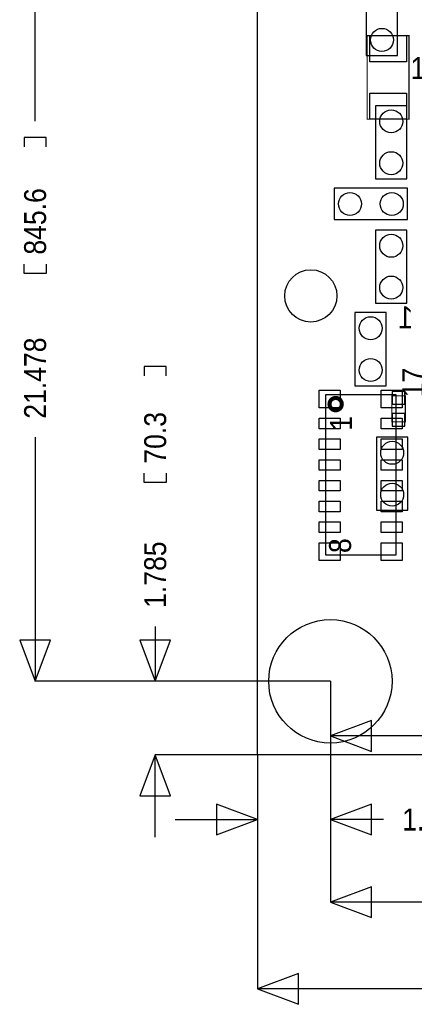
# Model space of a CAD drawing. Extents: x -5.8 to 60.7, y -6.1 to 33.5.
# Tile 1 of 5: x -5.8 to 3.8, y -6.1 to 17.9. Entities that reach past the tile are written whole.
import ezdxf

# ---------------------------------------------------------------- set-up
doc = ezdxf.new("R2010")
doc.units = 0
for name, color, linetype in [('BG_DIMENSION', 1, 'CONTINUOUS'), ('BG_OUTLINE', 2, 'CONTINUOUS'), ('PG_ASSEMBLY_BOTTOM', 3, 'CONTINUOUS'), ('PG_ASSEMBLY_TOP', 4, 'CONTINUOUS'), ('PIN_BOTTOM', 6, 'CONTINUOUS'), ('PIN_TOP', 5, 'CONTINUOUS')]:
    doc.layers.add(name, color=color, linetype=linetype)

msp = doc.modelspace()

# ---------------------------------------------------------------- linework, layer by layer
at = {"layer": 'BG_DIMENSION'}
for points in [[(-5.4102, 15.39875), (-5.4102, 23.26386)], [(-5.1435, 14.7701), (-5.1435, 14.9987), (-5.6769, 14.9987), (-5.6769, 14.7701)], [(-5.1435, 11.9253), (-5.1435, 11.6967), (-5.6769, 11.6967), (-5.6769, 11.9253)], [(-2.2225, 9.2075), (-2.2225, 9.4361), (-2.7559, 9.4361), (-2.7559, 9.2075)], [(-5.4102, 7.71525), (-5.4102, 1.785366)], [(-2.2225, 6.8453), (-2.2225, 6.6167), (-2.7559, 6.6167), (-2.7559, 6.8453)], [(-2.4892, 3.11785), (-2.4892, 1.785366)], [(1.771142, 1.785366), (-5.4102, 1.785366)], [(1.771142, 1.785366), (-2.4892, 1.785366)], [(1.771142, 1.785366), (1.771142, -1.5748)], [(1.771142, 1.785366), (1.771142, -3.5814)], [(1.771142, 1.785366), (1.771142, 0.4572)], [(18.249392, 0.4572), (1.771142, 0.4572)], [(-2.4892, -1.999996), (-2.4892, 0)], [(0, 0), (-2.4892, 0)], [(0, 0), (0, -1.5748)], [(0, 0), (0, -5.6896)], [(-1.999996, -1.5748), (0, -1.5748)], [(3.06705, -1.5748), (1.771142, -1.5748)], [(14.45895, -3.5814), (1.771142, -3.5814)], [(14.87805, -5.6896), (0, -5.6896)]]:
    msp.add_lwpolyline(points, dxfattribs=at)
for points in [[(-5.785104, 2.785364), (-5.4102, 1.785366), (-5.035296, 2.785364)], [(-2.864104, 2.785364), (-2.4892, 1.785366), (-2.114296, 2.785364)], [(2.77114, 0.832104), (1.771142, 0.4572), (2.77114, 0.082296)], [(-2.114296, -0.999998), (-2.4892, 0), (-2.864104, -0.999998)], [(-0.999998, -1.949704), (0, -1.5748), (-0.999998, -1.199896)], [(2.77114, -1.199896), (1.771142, -1.5748), (2.77114, -1.949704)], [(2.77114, -3.206496), (1.771142, -3.5814), (2.77114, -3.956304)], [(0.999998, -5.314696), (0, -5.6896), (0.999998, -6.064504)]]:
    msp.add_lwpolyline(points, close=True, dxfattribs=at)
at = {"layer": 'BG_OUTLINE'}
msp.add_lwpolyline([(0, 0), (0, 25.031954), (50.031904, 25.031954), (50.031904, 0)], close=True, dxfattribs=at)
at = {"layer": 'PG_ASSEMBLY_BOTTOM'}
for points in [[(3.406394, 16.991584), (3.406394, 18.769584), (2.644394, 18.769584), (2.644394, 16.991584)], [(3.6322, 13.9954), (3.6322, 15.7734), (2.8702, 15.7734), (2.8702, 13.9954)], [(3.645408, 13.7668), (1.867408, 13.7668), (1.867408, 13.0048), (3.645408, 13.0048)], [(2.8702, 12.7508), (2.8702, 10.9728), (3.6322, 10.9728), (3.6322, 12.7508)], [(3.13182, 8.96874), (3.13182, 10.74674), (2.36982, 10.74674), (2.36982, 8.96874)], [(2.89306, 7.71906), (2.89306, 5.94106), (3.65506, 5.94106), (3.65506, 7.71906)]]:
    msp.add_lwpolyline(points, close=True, dxfattribs=at)
at = {"layer": 'PG_ASSEMBLY_BOTTOM', "const_width": 0.0254}
msp.add_lwpolyline([(3.5941, 8.09244), (3.5941, 8.72236), (3.2639, 8.72236), (3.2639, 8.09244)], close=True, dxfattribs=at)
at = {"layer": 'PG_ASSEMBLY_TOP', "const_width": 0.0254}
msp.add_lwpolyline([(2.667, 15.4432), (2.667, 17.4752), (3.683, 17.4752), (3.683, 15.4432)], close=True, dxfattribs=at)
at = {"layer": 'PG_ASSEMBLY_TOP'}
msp.add_lwpolyline([(1.65862, 8.75157), (3.36042, 8.75157), (3.36042, 4.85013), (1.65862, 4.85013)], close=True, dxfattribs=at)
at = {"layer": 'PG_ASSEMBLY_TOP', "const_width": 0.09906}
msp.add_lwpolyline([(2.049018, 8.520938, 1), (1.750022, 8.520762, 1)], format="xyb", close=True, dxfattribs=at)
at = {"layer": 'PIN_BOTTOM'}
for points in [[(3.2766, 8.521954), (3.5814, 8.521954), (3.5814, 8.826754), (3.2766, 8.826754)], [(3.2766, 7.988046), (3.5814, 7.988046), (3.5814, 8.292846), (3.2766, 8.292846)]]:
    msp.add_lwpolyline(points, close=True, dxfattribs=at)
for centre, radius in [((3.025394, 17.372584), 0.2794), ((3.2512, 15.3924), 0.2794), ((3.2512, 14.3764), 0.2794), ((2.248408, 13.3858), 0.2794), ((3.264408, 13.3858), 0.2794), ((3.2512, 12.3698), 0.2794), ((3.2512, 11.3538), 0.2794), ((2.75082, 10.36574), 0.2794), ((2.75082, 9.34974), 0.2794), ((3.27406, 7.33806), 0.2794), ((3.27406, 6.32206), 0.2794), ((1.771142, 1.785366), 1.499997)]:
    msp.add_circle(centre, radius, dxfattribs=at)
at = {"layer": 'PIN_TOP'}
for points in [[(2.7305, 17.4752), (3.6195, 17.4752), (3.6195, 16.8402), (2.7305, 16.8402)], [(2.7305, 16.0782), (3.6195, 16.0782), (3.6195, 15.4432), (2.7305, 15.4432)], [(2.00914, 8.42899), (1.50114, 8.42899), (1.50114, 8.86079), (2.00914, 8.86079)], [(3.0099, 8.86079), (3.5179, 8.86079), (3.5179, 8.42899), (3.0099, 8.42899)], [(1.50114, 8.17753), (2.00914, 8.17753), (2.00914, 7.92353), (1.50114, 7.92353)], [(3.0099, 8.17753), (3.5179, 8.17753), (3.5179, 7.92353), (3.0099, 7.92353)], [(1.50114, 7.67461), (2.00914, 7.67461), (2.00914, 7.42061), (1.50114, 7.42061)], [(3.0099, 7.67461), (3.5179, 7.67461), (3.5179, 7.42061), (3.0099, 7.42061)], [(1.50114, 7.16915), (2.00914, 7.16915), (2.00914, 6.91515), (1.50114, 6.91515)], [(3.0099, 7.16915), (3.5179, 7.16915), (3.5179, 6.91515), (3.0099, 6.91515)], [(1.50114, 6.66623), (2.00914, 6.66623), (2.00914, 6.41223), (1.50114, 6.41223)], [(3.0099, 6.66623), (3.5179, 6.66623), (3.5179, 6.41223), (3.0099, 6.41223)], [(1.50114, 6.16077), (2.00914, 6.16077), (2.00914, 5.90677), (1.50114, 5.90677)], [(3.0099, 6.16077), (3.5179, 6.16077), (3.5179, 5.90677), (3.0099, 5.90677)], [(1.50114, 5.65785), (2.00914, 5.65785), (2.00914, 5.40385), (1.50114, 5.40385)], [(3.0099, 5.65785), (3.5179, 5.65785), (3.5179, 5.40385), (3.0099, 5.40385)], [(2.00914, 4.72059), (1.50114, 4.72059), (1.50114, 5.15239), (2.00914, 5.15239)], [(3.0099, 5.15239), (3.5179, 5.15239), (3.5179, 4.72059), (3.0099, 4.72059)]]:
    msp.add_lwpolyline(points, close=True, dxfattribs=at)
for centre, radius in [((1.2954, 11.1506), 0.635), ((1.771142, 1.785366), 1.499997)]:
    msp.add_circle(centre, radius, dxfattribs=at)

# ---------------------------------------------------------------- texts
at = {"layer": 'BG_DIMENSION', "width": 0.904762}
for s, p in [('845.6', (-5.1435, 12.1539)), ('21.478', (-5.1435, 8.1661)), ('70.3', (-2.2225, 7.0739)), ('1.785', (-2.2225, 3.5687))]:
    msp.add_text(s, height=0.5334, rotation=90, dxfattribs=at).set_placement(p)
msp.add_text('1.771', height=0.5334, dxfattribs=at).set_placement((3.5179, -1.8415))
at = {"layer": 'PG_ASSEMBLY_BOTTOM', "text_generation_flag": 2, "width": 0.904762}
msp.add_text('1', height=0.5334, dxfattribs=at).set_placement((3.7846, 10.3632))
at = {"layer": 'PG_ASSEMBLY_TOP', "width": 0.904762}
msp.add_text('1', height=0.5334, dxfattribs=at).set_placement((3.7211, 16.4211))
for s, p in [('17', (4.0513, 8.6868)), ('1', (2.2987, 7.874)), ('8', (2.2733, 4.9022))]:
    msp.add_text(s, height=0.5334, rotation=90, dxfattribs=at).set_placement(p)

doc.saveas('drawing.dxf')
